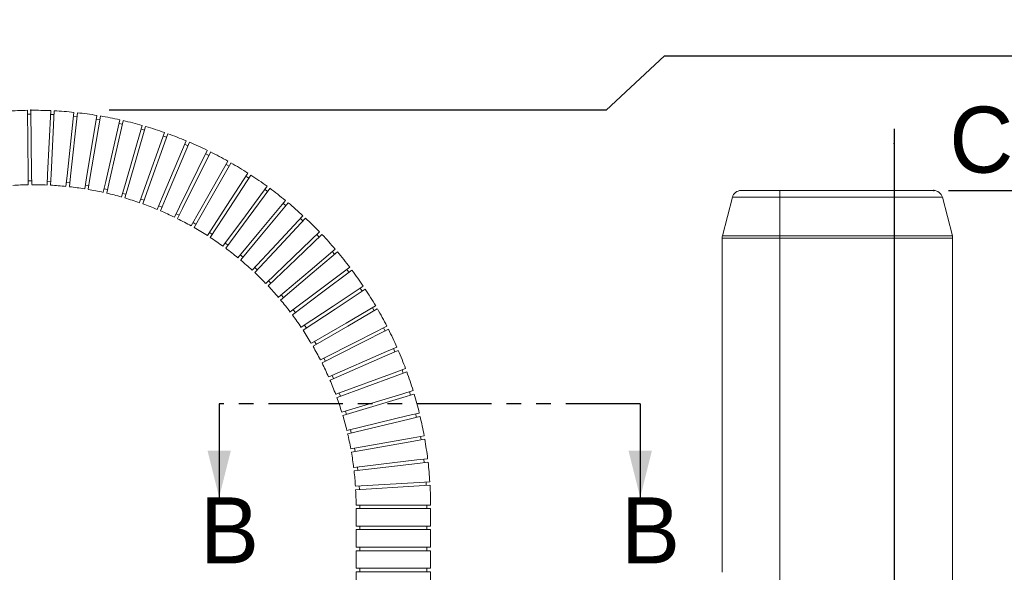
# Model space of a CAD drawing. Extents: x 13 to 426, y 7 to 274.
# Tile 24 of 29: x 197 to 281, y 147 to 195. Entities that reach past the tile are written whole.
import ezdxf

# ---------------------------------------------------------------- set-up
doc = ezdxf.new("R2010")
doc.units = 0
doc.header["$MEASUREMENT"] = 0
doc.header["$PDSIZE"] = -1
doc.linetypes.add('CENTERX2', pattern=[20.32, 12.7, -2.54, 2.54, -2.54])
doc.linetypes.add('PHANTOM', pattern=[12.7, 6.35, -1.27, 1.27, -1.27, 1.27, -1.27])
doc.styles.add('SLDTEXTSTYLE0', font='SIMPLEX', dxfattribs={"width": 0.75})
doc.dimstyles.new('SLDDIMSTYLE1', dxfattribs={"dimtxt": 4.233333, "dimasz": 3.9624, "dimexe": 3.175, "dimexo": 0.0625, "dimgap": 1.058333, "dimtad": 0, "dimtih": 1, "dimtoh": 1, "dimdec": 0, "dimlfac": 6.666667, "dimzin": 12, "dimdsep": 46, "dimtxsty": 'Standard', "dimblk1": 'NONE', "dimblk2": 'NONE', "dimsah": 1, "dimcen": 0.09, "dimclrd": 7, "dimclre": 7, "dimclrt": 7, "dimadec": 0, "dimazin": 0, "dimtfac": 1, "dimtdec": 4, "dimtofl": 0, "dimtmove": 0, "dimatfit": 3, "dimfxl": 1, "dimtolj": 1, "dimtzin": 12, "dimarcsym": 0})
doc.dimstyles.new('SLDDIMSTYLE2', dxfattribs={"dimtxt": 4.233333, "dimasz": 3.9624, "dimexe": 3.175, "dimexo": 0.0625, "dimgap": 1.058333, "dimtad": 0, "dimtih": 1, "dimtoh": 1, "dimdec": 0, "dimlfac": 6.666667, "dimzin": 12, "dimdsep": 46, "dimtxsty": 'Standard', "dimsah": 1, "dimcen": 0.09, "dimclrd": 7, "dimclre": 7, "dimclrt": 7, "dimadec": 0, "dimazin": 0, "dimtfac": 1, "dimtdec": 4, "dimtofl": 0, "dimtmove": 0, "dimatfit": 3, "dimfxl": 1, "dimtolj": 1, "dimtzin": 12, "dimarcsym": 0})

# ---------------------------------------------------------------- blocks, each defined once
blk = doc.blocks.new('*D3')
at = {"color": 7}
blk.add_line((276.151, 180.049), (302.356, 180.049), dxfattribs=at)
for p in [(274.881, 180.049), (302.356, 180.049)]:
    blk.add_point(p, dxfattribs=at)
at = {"color": 7, "insert": (303.944, 178.92), "char_height": 3.175, "attachment_point": 7, "style": 'SLDTEXTSTYLE0'}
blk.add_mtext('888', dxfattribs=at)
blk = doc.blocks.new('_NONE')
blk = doc.blocks.new('*D5')
at = {"color": 7}
for p, q in [((251.897, 191.557), (246.897, 186.908)), ((251.897, 191.557), (302.356, 191.557)), ((246.897, 186.908), (204.469, 186.908))]:
    blk.add_line(p, q, dxfattribs=at)
for p in [(302.356, 191.557), (197.783, 186.908)]:
    blk.add_point(p, dxfattribs=at)
at = {"color": 7, "insert": (303.944, 190.428), "char_height": 3.175, "attachment_point": 7, "style": 'SLDTEXTSTYLE0'}
blk.add_mtext('934', dxfattribs=at)
blk = doc.blocks.new('*D10')
at = {"color": 7}
for p, q in [((271.507, 185.324), (271.507, 131.515)), ((278.407, 122.744), (278.407, 131.515)), ((271.507, 128.34), (258.807, 128.34)), ((278.407, 128.34), (295.118, 128.34))]:
    blk.add_line(p, q, dxfattribs=at)
for p in [(271.507, 184.054), (278.407, 121.474)]:
    blk.add_point(p, dxfattribs=at)
for points in [[(271.507, 128.34), (267.545, 129), (267.545, 127.679)], [(278.407, 128.34), (282.37, 127.679), (282.37, 129)]]:
    blk.add_solid(points, dxfattribs=at)
at = {"color": 7, "insert": (296.706, 127.211), "char_height": 3.175, "attachment_point": 7, "style": 'SLDTEXTSTYLE0'}
blk.add_mtext('46', dxfattribs=at)

msp = doc.modelspace()

# ---------------------------------------------------------------- linework, layer by layer
at = {"color": 7, "linetype": 'Continuous', "lineweight": 15}
for p, q in [((197.539, 181.446), (197.483, 186.905)), ((197.783, 186.9), (197.839, 181.449)), ((199.205, 181.427), (199.469, 186.875)), ((199.768, 186.853), (199.504, 181.413)), ((200.868, 181.318), (201.449, 186.73)), ((201.747, 186.689), (201.167, 181.286)), ((197.787, 186.584), (197.487, 186.581)), ((199.753, 186.538), (199.453, 186.552)), ((201.713, 186.376), (201.415, 186.408)), ((202.522, 181.119), (203.415, 186.467)), ((203.71, 186.411), (202.818, 181.069)), ((203.658, 186.101), (203.362, 186.15)), ((204.167, 180.83), (205.365, 186.089)), ((205.656, 186.017), (204.46, 180.763)), ((205.587, 185.712), (205.294, 185.779)), ((205.794, 180.454), (207.287, 185.598)), ((207.574, 185.511), (206.082, 180.37)), ((207.487, 185.211), (207.199, 185.295)), ((207.404, 179.991), (209.18, 184.995)), ((207.687, 179.89), (209.463, 184.896)), ((208.988, 179.443), (211.032, 184.285)), ((209.357, 184.599), (209.075, 184.7)), ((209.264, 179.326), (211.311, 184.175)), ((210.467, 178.653), (212.842, 183.472)), ((213.109, 183.335), (210.736, 178.52)), ((211.187, 183.88), (210.91, 183.997)), ((212.971, 183.055), (212.702, 183.188)), ((212.892, 179.542), (214.601, 182.551)), ((214.859, 182.398), (213.155, 179.397)), ((214.705, 182.127), (214.444, 182.275)), ((197.539, 181.446), (197.548, 180.548)), ((197.544, 180.867), (197.844, 180.87)), ((197.839, 181.449), (197.848, 180.557)), ((199.205, 181.427), (199.161, 180.526)), ((199.176, 180.844), (199.476, 180.83)), ((199.504, 181.413), (199.461, 180.517)), ((200.868, 181.318), (200.771, 180.41)), ((201.167, 181.286), (201.07, 180.382)), ((202.522, 181.119), (202.369, 180.202)), ((202.818, 181.069), (202.666, 180.154)), ((204.167, 180.83), (203.956, 179.901)), ((214.512, 178.766), (216.299, 181.524)), ((214.766, 178.606), (216.555, 181.368)), ((216.381, 181.099), (216.129, 181.262)), ((200.805, 180.726), (201.103, 180.694)), ((202.421, 180.513), (202.717, 180.464)), ((204.025, 180.206), (204.318, 180.14)), ((204.46, 180.763), (204.248, 179.832)), ((205.519, 179.506), (205.794, 180.454)), ((206.082, 180.37), (205.806, 179.418)), ((207.059, 179.017), (207.404, 179.991)), ((216.095, 177.899), (217.941, 180.412)), ((218.183, 180.234), (216.339, 177.724)), ((217.993, 179.975), (217.751, 180.153)), ((258.424, 180.049), (261.745, 180.049)), ((261.745, 180.049), (271.495, 180.049)), ((271.495, 180.049), (274.881, 180.049)), ((205.606, 179.806), (205.895, 179.723)), ((207.164, 179.314), (207.447, 179.213)), ((207.687, 179.89), (207.339, 178.91)), ((208.564, 178.439), (208.988, 179.443)), ((209.264, 179.326), (208.838, 178.316)), ((211.467, 177.033), (212.892, 179.542)), ((213.155, 179.397), (211.727, 176.882)), ((217.236, 176.451), (219.513, 179.2)), ((257.686, 179.478), (256.833, 176.181)), ((261.742, 179.478), (257.686, 179.478)), ((261.742, 179.478), (261.739, 176.181)), ((271.492, 179.478), (261.742, 179.478)), ((271.492, 179.478), (271.488, 176.181)), ((275.618, 179.478), (271.492, 179.478)), ((276.471, 176.181), (275.618, 179.478)), ((208.688, 178.732), (208.964, 178.615)), ((210.037, 177.781), (210.467, 178.653)), ((210.736, 178.52), (210.305, 177.645)), ((212.848, 176.198), (214.512, 178.766)), ((214.766, 178.606), (213.097, 176.03)), ((219.738, 179.002), (217.47, 176.264)), ((219.537, 178.759), (219.306, 178.951)), ((210.176, 178.061), (210.445, 177.929)), ((216.095, 177.899), (214.177, 175.286)), ((216.339, 177.724), (214.423, 175.115)), ((218.747, 175.466), (221.003, 177.886)), ((218.971, 175.266), (221.228, 177.686)), ((221.01, 177.453), (220.79, 177.657)), ((211.622, 177.305), (211.883, 177.157)), ((213.021, 176.466), (213.273, 176.303)), ((217.236, 176.451), (215.457, 174.304)), ((217.47, 176.264), (215.691, 174.117)), ((220.209, 174.386), (222.429, 176.504)), ((222.632, 176.283), (220.419, 174.172)), ((222.402, 176.064), (222.195, 176.281)), ((256.809, 175.99), (256.809, 147.414)), ((261.739, 175.99), (256.809, 175.99)), ((256.833, 176.181), (261.739, 176.181)), ((261.739, 176.181), (271.488, 176.181)), ((261.739, 175.99), (261.739, 146.576)), ((271.488, 175.99), (261.739, 175.99)), ((271.488, 176.181), (276.471, 176.181)), ((271.488, 175.99), (271.488, 144.924)), ((276.495, 175.99), (271.488, 175.99)), ((276.495, 143.948), (276.495, 175.99)), ((214.368, 175.547), (214.61, 175.369)), ((216.677, 173.246), (218.747, 175.466)), ((218.971, 175.266), (216.891, 173.036)), ((221.612, 173.211), (223.755, 175.028)), ((215.66, 174.55), (215.891, 174.358)), ((220.209, 174.386), (217.828, 172.115)), ((220.419, 174.172), (218.041, 171.903)), ((221.81, 172.985), (223.952, 174.802)), ((223.71, 174.597), (223.516, 174.826)), ((216.893, 173.478), (217.112, 173.273)), ((222.398, 171.527), (225, 173.484)), ((222.582, 171.29), (225.187, 173.25)), ((224.93, 173.056), (224.749, 173.296)), ((218.917, 170.925), (221.612, 173.211)), ((221.81, 172.985), (219.104, 170.691)), ((218.06, 172.336), (218.267, 172.119)), ((223.59, 170.165), (226.161, 171.873)), ((226.324, 171.621), (223.759, 169.917)), ((226.059, 171.445), (225.893, 171.695)), ((219.157, 171.129), (219.351, 170.901)), ((219.926, 169.668), (222.398, 171.527)), ((222.582, 171.29), (220.105, 169.427)), ((220.182, 169.861), (220.363, 169.621)), ((223.59, 170.165), (220.865, 168.355)), ((223.759, 169.917), (221.038, 168.109)), ((224.698, 168.723), (227.214, 170.189)), ((227.361, 169.928), (224.852, 168.465)), ((227.091, 169.771), (226.94, 170.03)), ((221.132, 168.533), (221.298, 168.283)), ((221.733, 166.994), (224.698, 168.723)), ((224.852, 168.465), (221.88, 166.733)), ((225.712, 167.205), (228.166, 168.45)), ((225.851, 166.939), (228.308, 168.185)), ((228.023, 168.041), (227.888, 168.308)), ((222.003, 167.152), (222.154, 166.892)), ((222.507, 165.579), (225.712, 167.205)), ((225.851, 166.939), (222.637, 165.309)), ((228.142, 166.275), (229.022, 166.658)), ((228.853, 166.258), (228.733, 166.533)), ((222.791, 165.723), (222.926, 165.456)), ((223.207, 164.125), (228.142, 166.275)), ((228.262, 166), (223.321, 163.848)), ((229.139, 166.382), (228.262, 166)), ((228.789, 164.462), (229.775, 164.824)), ((223.494, 164.25), (223.614, 163.975)), ((228.789, 164.462), (223.812, 162.631)), ((228.893, 164.18), (223.918, 162.351)), ((229.872, 164.54), (228.893, 164.18)), ((229.577, 164.432), (229.473, 164.713)), ((224.109, 162.741), (224.213, 162.459)), ((224.337, 161.104), (229.453, 162.652)), ((229.539, 162.365), (224.42, 160.816)), ((229.453, 162.652), (230.41, 162.942)), ((230.492, 162.653), (229.539, 162.365)), ((230.193, 162.563), (230.106, 162.85)), ((224.636, 161.195), (224.723, 160.908)), ((224.766, 159.55), (230, 160.805)), ((230, 160.805), (230.935, 161.029)), ((231.002, 160.737), (230.07, 160.513)), ((230.699, 160.664), (230.629, 160.956)), ((230.07, 160.513), (224.831, 159.257)), ((225.071, 159.623), (225.141, 159.331)), ((230.431, 158.923), (231.348, 159.087)), ((231.093, 158.737), (231.04, 159.032)), ((225.104, 157.971), (230.431, 158.923)), ((230.484, 158.628), (225.15, 157.675)), ((230.484, 158.628), (231.402, 158.792)), ((225.414, 158.027), (225.467, 157.731)), ((225.349, 156.376), (230.743, 157.017)), ((230.778, 156.72), (225.376, 156.077)), ((225.663, 156.413), (225.698, 156.115)), ((230.743, 157.017), (231.648, 157.125)), ((230.778, 156.72), (231.688, 156.828)), ((231.373, 156.79), (231.338, 157.088)), ((225.501, 154.771), (230.935, 155.097)), ((230.945, 154.797), (225.511, 154.471)), ((225.817, 154.79), (225.835, 154.49)), ((230.935, 155.097), (231.833, 155.15)), ((230.945, 154.797), (231.856, 154.851)), ((231.539, 154.832), (231.521, 155.132)), ((225.561, 153.157), (230.978, 153.164)), ((225.875, 153.157), (225.876, 152.857)), ((230.978, 153.164), (231.904, 153.165)), ((231.591, 152.865), (231.59, 153.165)), ((231.914, 152.865), (225.552, 152.857)), ((225.552, 152.857), (225.552, 151.364)), ((231.914, 151.364), (231.914, 152.865)), ((225.552, 151.364), (231.914, 151.364)), ((225.876, 151.364), (225.876, 151.064)), ((231.591, 151.064), (231.591, 151.364)), ((225.552, 151.064), (225.552, 149.564)), ((231.914, 151.064), (225.552, 151.064)), ((231.914, 149.564), (231.914, 151.064)), ((225.552, 149.564), (231.914, 149.564)), ((225.552, 149.264), (225.552, 147.764)), ((231.914, 149.264), (225.552, 149.264)), ((225.876, 149.564), (225.876, 149.264)), ((231.591, 149.264), (231.591, 149.564)), ((231.914, 147.764), (231.914, 149.264)), ((225.552, 147.764), (231.914, 147.764)), ((225.552, 147.464), (225.552, 145.965)), ((231.914, 147.464), (225.552, 147.464)), ((225.876, 147.764), (225.876, 147.464)), ((231.591, 147.464), (231.591, 147.764)), ((231.914, 145.965), (231.914, 147.464))]:
    msp.add_line(p, q, dxfattribs=at)
at = {"color": 5, "linetype": 'CENTERX2', "lineweight": 0}
msp.add_line((271.507, 184.054), (271.507, 69.591), dxfattribs=at)
at = {"color": 7, "linetype": 'PHANTOM'}
msp.add_line((249.812, 161.822), (213.855, 161.822), dxfattribs=at)
at = {"color": 7, "linetype": 'Continuous'}
for p, q in [((213.855, 161.822), (213.855, 153.822)), ((249.812, 161.822), (249.812, 153.822))]:
    msp.add_line(p, q, dxfattribs=at)
at = {"color": 7, "linetype": 'Continuous', "lineweight": 15, "flags": 128}
for points in [[(261.745, 180.049), (261.744, 180.039), (261.744, 180.008), (261.743, 179.958), (261.743, 179.89), (261.743, 179.805), (261.742, 179.707), (261.742, 179.596), (261.742, 179.478)], [(271.492, 179.478), (271.492, 179.596), (271.492, 179.707), (271.493, 179.805), (271.493, 179.89), (271.493, 179.958), (271.494, 180.008), (271.494, 180.039), (271.495, 180.049)], [(261.739, 176.181), (261.739, 176.157), (261.739, 176.134), (261.739, 176.11), (261.739, 176.086), (261.739, 176.062), (261.739, 176.038), (261.739, 176.014), (261.739, 175.99)], [(271.488, 175.99), (271.488, 176.014), (271.488, 176.038), (271.488, 176.062), (271.488, 176.086), (271.488, 176.11), (271.488, 176.134), (271.488, 176.157), (271.488, 176.181)]]:
    msp.add_lwpolyline(points, dxfattribs=at)
at = {"color": 7, "linetype": 'Continuous', "lineweight": 15}
for centre, radius, start, end in [((197.976, 152.97), 33.938, 90.83214, 93.6768), ((197.976, 152.97), 33.938, 87.48, 90.3261), ((197.976, 152.97), 33.938, 84.12675, 86.97356), ((197.976, 152.97), 33.938, 80.77755, 83.62004), ((197.976, 152.97), 33.938, 77.42357, 80.27079), ((197.976, 152.97), 33.938, 74.07366, 76.91749), ((197.976, 152.97), 33.938, 70.71879, 73.56714), ((197.976, 152.97), 33.938, 67.36771, 70.2122), ((197.976, 152.97), 33.938, 64.01645, 66.86143), ((197.976, 152.97), 33.938, 60.66416, 63.51027), ((197.976, 152.97), 33.938, 57.31247, 60.15763), ((197.976, 152.97), 33.938, 53.96254, 56.80595), ((197.976, 152.97), 27.575, 90.88966, 93.61937), ((197.976, 152.97), 27.575, 87.53842, 90.26641), ((197.976, 152.97), 27.575, 84.18584, 86.91489), ((197.976, 152.97), 27.575, 80.83484, 83.56249), ((197.976, 152.97), 27.575, 77.48184, 80.21175), ((197.976, 152.97), 33.938, 50.61145, 53.45648), ((258.424, 179.287), 0.762, 90, 165.5), ((274.881, 179.287), 0.762, 14.5, 90), ((197.976, 152.97), 27.575, 74.13288, 76.85835), ((197.976, 152.97), 27.575, 70.77621, 73.50929), ((197.976, 152.97), 27.575, 67.42651, 70.15358), ((197.976, 152.97), 27.575, 64.07564, 66.80303), ((197.976, 152.97), 33.938, 47.2558, 50.10529), ((197.976, 152.97), 27.575, 60.72142, 63.45209), ((197.976, 152.97), 33.938, 43.90358, 46.74919), ((197.976, 152.97), 27.575, 57.37081, 60.09857), ((197.976, 152.97), 27.575, 54.02192, 56.74732), ((197.976, 152.97), 33.938, 40.55231, 43.39699), ((257.571, 175.99), 0.762, 165.5, 180), ((275.733, 175.99), 0.762, 0, 14.5), ((197.976, 152.97), 27.575, 50.66896, 53.39874), ((197.976, 152.97), 27.575, 47.31397, 50.0458), ((197.976, 152.97), 33.938, 37.20324, 40.046), ((197.976, 152.97), 33.938, 33.84878, 36.69662), ((197.976, 152.97), 27.575, 43.96259, 46.69053), ((197.976, 152.97), 27.575, 40.61039, 43.33928), ((197.976, 152.97), 33.938, 30.49588, 33.34217), ((197.976, 152.97), 27.575, 37.26128, 39.98804), ((197.976, 152.97), 33.938, 27.14665, 29.98922), ((197.976, 152.97), 27.575, 33.9078, 36.63772), ((197.976, 152.97), 33.938, 23.79283, 26.639), ((197.976, 152.97), 27.575, 30.55311, 33.28451), ((197.976, 152.97), 27.575, 27.2041, 29.93168), ((197.976, 152.97), 33.938, 20.44461, 23.28645), ((197.976, 152.97), 27.575, 23.85187, 26.58065), ((197.976, 152.97), 33.938, 17.09012, 19.93803), ((197.976, 152.97), 27.575, 20.50184, 23.22822), ((197.976, 152.97), 27.575, 17.14815, 19.88073), ((197.976, 152.97), 33.938, 13.74055, 16.58345), ((197.976, 152.97), 27.575, 13.7992, 16.52474), ((197.976, 152.97), 33.938, 10.38737, 13.23297), ((197.976, 152.97), 27.575, 10.4446, 13.17555), ((197.976, 152.97), 33.938, 7.03432, 9.88091), ((197.976, 152.97), 27.575, 7.09234, 9.82266), ((197.976, 152.97), 33.938, 3.68426, 6.52771), ((197.976, 152.97), 27.575, 3.74301, 6.46907), ((197.976, 152.97), 33.938, 0.32928, 3.17777), ((197.976, 152.97), 27.575, 0.38627, 3.11928)]:
    msp.add_arc(centre, radius, start, end, dxfattribs=at)
at = {"color": 7, "linetype": 'Continuous'}
for points in [[(213.855, 153.822), (214.855, 157.822), (212.855, 157.822)], [(249.812, 153.822), (250.812, 157.822), (248.812, 157.822)]]:
    msp.add_solid(points, dxfattribs=at)

# ---------------------------------------------------------------- texts
at = {"color": 7, "char_height": 5.644, "attachment_point": 1}
for s, insert in [('C', (276.218, 187.219)), ('B', (212.218, 153.822)), ('B', (248.175, 153.822))]:
    msp.add_mtext(s, dxfattribs=dict(at, insert=insert))

# ---------------------------------------------------------------- dimensions: what is measured, and where the dimension line sits
for feature_location, offset, picture, middle in [((197.783, 186.908), (104.573, 4.649), '*D5', (302.356, 191.557)), ((274.881, 180.049), (27.476, 0), '*D3', (302.356, 180.049))]:
    dim = msp.add_ordinate_dim(feature_location=feature_location, offset=offset, dtype=0, origin=(197.031, 46.791), dimstyle='SLDDIMSTYLE1')
    dim.commit()
    dim.dimension.update_dxf_attribs({"geometry": picture, "text_midpoint": middle})
at = {"color": 7}
dim = msp.add_linear_dim(base=(278.407, 128.34), p1=(271.507, 184.054), p2=(278.407, 121.474), dimstyle='SLDDIMSTYLE2', dxfattribs=at)
dim.commit()
dim.dimension.update_dxf_attribs({"geometry": '*D10', "text_midpoint": (299.051, 128.34), "dimtype": 160})

doc.saveas('drawing.dxf')
